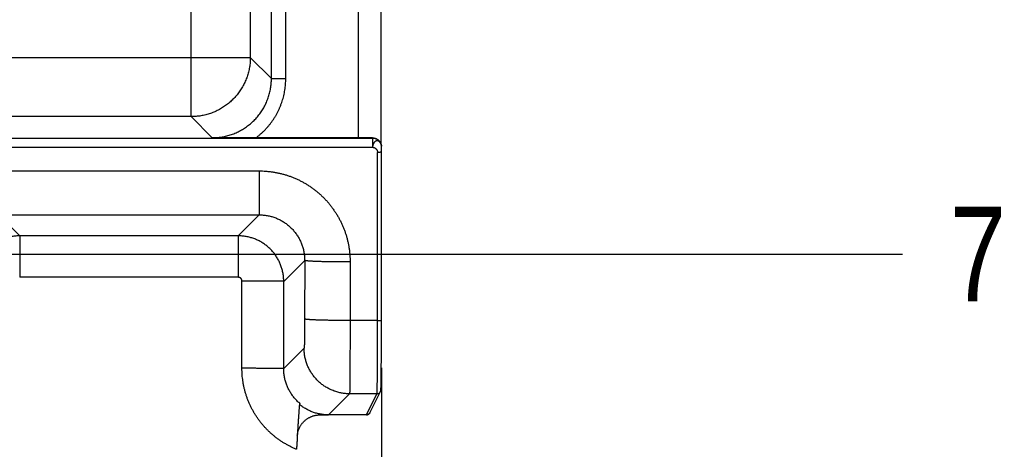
# Model space of a CAD drawing. Header units: inches. Extents: x 0 to 34, y 0 to 22.
# Tile 32 of 126: x 15.792 to 17.091, y 10.784 to 11.35. Entities that reach past the tile are written whole.
import ezdxf

# ---------------------------------------------------------------- set-up
doc = ezdxf.new("R2010")
doc.units = ezdxf.units.IN
doc.header["$LTSCALE"] = 1.87
doc.header["$MEASUREMENT"] = 0
doc.layers.get('0').update_dxf_attribs({"linetype": 'CONTINUOUS'})
doc.layers.add('DIMENSIONS', color=7, linetype='CONTINUOUS')
doc.styles.get("Standard").update_dxf_attribs({"font": 'txt', "width": 0.8})
doc.dimstyles.new('DIMSTYLE_1', dxfattribs={"dimtxt": 0.125, "dimasz": 0.18, "dimexe": 0.18, "dimexo": 0.0625, "dimgap": 0.09, "dimtad": 0, "dimtih": 1, "dimtoh": 1, "dimdec": 3, "dimzin": 4, "dimdsep": 46, "dimtxsty": 'STANDARD', "dimblk": '_FILLED', "dimblk1": '_FILLED', "dimblk2": '_FILLED', "dimcen": 0.09, "dimadec": 0, "dimazin": 0, "dimtp": 0.01, "dimtm": 0.01, "dimtfac": 1, "dimtdec": 3, "dimtofl": 0, "dimtmove": 0, "dimatfit": 3, "dimldrblk": '_FILLED', "dimfxl": 1, "dimtolj": 1, "dimtzin": 4, "dimarcsym": 0})

# ---------------------------------------------------------------- blocks, each defined once
blk = doc.blocks.new('*D4')
at = {"layer": 'DIMENSIONS', "color": 2, "linetype": 'CONTINUOUS'}
blk.add_line((16.2692, 10.8913), (16.2692, 8.6607), dxfattribs=at)
at = {"layer": 'DIMENSIONS', "color": 2, "linetype": 'CONTINUOUS', "width": 0.8}
for s, p in [(']', (16.3317, 8.4982)), ('88.11', (16.3317, 7.9982)), ('[', (16.3317, 7.8982)), ('3.469', (16.3317, 7.2732))]:
    blk.add_text(s, height=0.125, rotation=90, dxfattribs=at).set_placement(p)
blk = doc.blocks.new('_FILLED')
at = {"color": 0, "linetype": 'BYBLOCK'}
blk.add_solid([(0, 0), (-1, 0.1736), (-1, -0.1736)], dxfattribs=at)
blk = doc.blocks.new('*D5')
at = {"layer": 'DIMENSIONS', "color": 2, "linetype": 'CONTINUOUS'}
blk.add_line((16.1327, 9.3474), (16.9562, 9.3474), dxfattribs=at)
at = {"layer": 'DIMENSIONS', "color": 2, "linetype": 'CONTINUOUS', "width": 0.8}
for s, p in [('9.620', (17.0187, 9.2849)), ('[', (17.6437, 9.2849)), ('244.35', (17.7437, 9.2849)), (']', (18.3437, 9.2849))]:
    blk.add_text(s, height=0.125, dxfattribs=at).set_placement(p)
blk = doc.blocks.new('*D20')
at = {"layer": 'DIMENSIONS', "color": 2, "linetype": 'CONTINUOUS'}
blk.add_line((15.7123, 11.0413), (16.9567, 11.0413), dxfattribs=at)
at = {"layer": 'DIMENSIONS', "color": 2, "linetype": 'CONTINUOUS', "width": 0.8}
for s, p in [('[', (17.6442, 10.9788)), (']', (18.3442, 10.9788)), ('7.926', (17.0192, 10.9788)), ('201.32', (17.7442, 10.9788))]:
    blk.add_text(s, height=0.125, dxfattribs=at).set_placement(p)

msp = doc.modelspace()

# ---------------------------------------------------------------- linework, layer by layer
at = {"color": 7, "linetype": 'CONTINUOUS'}
for p, q in [((16.1239, 11.2726), (16.1239, 18.6629)), ((16.1428, 11.2726), (16.1428, 18.6629)), ((16.018, 11.2224), (16.018, 11.7371)), ((16.096, 11.6591), (16.096, 11.3004)), ((16.2389, 11.1943), (16.2389, 11.3639)), ((16.2689, 11.1849), (16.2689, 11.3638)), ((12.9733, 11.3004), (16.096, 11.3004)), ((16.1239, 11.2726), (16.096, 11.3004)), ((16.1239, 11.2726), (16.1428, 11.2726)), ((16.018, 11.2224), (13.0513, 11.2224)), ((16.0459, 11.1946), (16.018, 11.2224)), ((12.812, 11.1942), (16.2574, 11.1942)), ((16.2389, 11.1943), (16.1031, 11.1943)), ((16.2574, 11.1942), (16.2573, 11.1944)), ((16.2574, 11.1942), (16.2574, 11.182)), ((16.2679, 11.1877), (16.2677, 11.1881)), ((12.812, 11.182), (16.2574, 11.182)), ((16.2641, 10.9536), (16.2641, 11.1753)), ((16.2691, 11.1835), (16.2691, 11.1835)), ((16.2691, 11.1834), (16.2691, 11.1835)), ((16.2692, 11.1825), (16.2692, 11.1827)), ((16.2692, 11.1823), (16.2692, 11.1825)), ((16.2692, 11.1819), (16.2692, 11.1823)), ((16.2692, 11.1812), (16.2692, 11.1819)), ((16.2692, 11.1795), (16.2692, 11.1812)), ((16.2692, 11.1766), (16.2692, 11.1795)), ((16.2692, 10.9538), (16.2692, 11.1766)), ((15.764, 11.1508), (16.1078, 11.1508)), ((16.1078, 11.1508), (16.1078, 11.0929)), ((15.764, 11.0929), (16.1078, 11.0929)), ((15.764, 11.0929), (15.7917, 11.0652)), ((16.1078, 11.0929), (16.0802, 11.0652)), ((16.0802, 11.0652), (15.7917, 11.0652)), ((15.7917, 11.0652), (15.7917, 11.0106)), ((16.0802, 11.0652), (16.0802, 11.0106)), ((16.1678, 11.0328), (16.1402, 11.0052)), ((16.1678, 11.0328), (16.1677, 10.9557)), ((16.2278, 11.0308), (16.2277, 10.9536)), ((16.0802, 11.0106), (15.7917, 11.0106)), ((16.085, 10.8907), (16.085, 11.0057)), ((16.1401, 10.8902), (16.1402, 11.0052)), ((16.2641, 10.9536), (16.2277, 10.9536)), ((16.2692, 10.9338), (16.2692, 10.9538)), ((16.2691, 10.9081), (16.2692, 10.9338)), ((16.167, 10.9171), (16.1401, 10.8902)), ((16.2689, 10.8864), (16.2691, 10.9081)), ((16.2687, 10.8727), (16.2688, 10.8793)), ((16.2688, 10.8793), (16.2689, 10.8864)), ((16.2685, 10.8647), (16.2686, 10.8655)), ((16.2685, 10.8641), (16.2685, 10.8647)), ((16.2685, 10.8636), (16.2685, 10.8641)), ((16.2685, 10.8633), (16.2685, 10.8636)), ((16.2685, 10.863), (16.2685, 10.8633)), ((16.2686, 10.8668), (16.2687, 10.869)), ((16.2686, 10.8655), (16.2686, 10.8668)), ((16.2687, 10.869), (16.2687, 10.8727)), ((16.227, 10.8571), (16.1992, 10.8293)), ((16.2632, 10.8571), (16.227, 10.8571)), ((16.2493, 10.8293), (16.2632, 10.8571)), ((16.2539, 10.8321), (16.2678, 10.8599)), ((16.2684, 10.8626), (16.2685, 10.8628)), ((16.2684, 10.8625), (16.2684, 10.8626)), ((16.2685, 10.8628), (16.2685, 10.863)), ((16.2493, 10.8293), (16.1992, 10.8293)), ((16.2493, 10.8293), (16.2495, 10.8293))]:
    msp.add_line(p, q, dxfattribs=at)
for points in [[(16.2679, 11.1877), (16.2681, 11.1875), (16.2683, 11.1868), (16.2686, 11.1861), (16.2688, 11.1854), (16.269, 11.1846), (16.2691, 11.1839), (16.2691, 11.1835)], [(16.2692, 11.1827), (16.2692, 11.1828), (16.2692, 11.1829), (16.2692, 11.183), (16.2692, 11.1831), (16.2692, 11.1833), (16.2691, 11.1834)], [(16.2678, 10.8599), (16.2679, 10.8601), (16.268, 10.8603), (16.2681, 10.8605), (16.2681, 10.8606), (16.2682, 10.8608), (16.2682, 10.8609), (16.2682, 10.8611), (16.2683, 10.8612), (16.2683, 10.8613), (16.2683, 10.8614), (16.2683, 10.8615), (16.2683, 10.8616), (16.2683, 10.8617), (16.2684, 10.8617), (16.2684, 10.8618), (16.2684, 10.8619), (16.2684, 10.862), (16.2684, 10.862), (16.2684, 10.8621), (16.2684, 10.8622), (16.2684, 10.8622), (16.2684, 10.8623), (16.2684, 10.8625)], [(16.2495, 10.8293), (16.25, 10.8293), (16.2504, 10.8294), (16.2508, 10.8295), (16.2512, 10.8296), (16.2516, 10.8298), (16.2519, 10.83), (16.2523, 10.8302), (16.2526, 10.8305), (16.2529, 10.8308), (16.2532, 10.8311), (16.2535, 10.8314), (16.2537, 10.8318), (16.2539, 10.8321)]]:
    msp.add_lwpolyline(points, dxfattribs=at)
for points, knots in [([(16.096, 11.3004), (16.096, 11.2993), (16.096, 11.2972), (16.0958, 11.2939), (16.0955, 11.2907), (16.095, 11.2875), (16.0944, 11.2844), (16.0937, 11.2812), (16.0928, 11.2781), (16.0918, 11.2751), (16.0907, 11.272), (16.0895, 11.2691), (16.0881, 11.2661), (16.0866, 11.2633), (16.0851, 11.2605), (16.0833, 11.2577), (16.0815, 11.2551), (16.0796, 11.2525), (16.0776, 11.25), (16.0754, 11.2476), (16.0732, 11.2452), (16.0709, 11.243), (16.0685, 11.2409), (16.066, 11.2388), (16.0634, 11.2369), (16.0607, 11.2351), (16.058, 11.2334), (16.0552, 11.2318), (16.0523, 11.2303), (16.0494, 11.2289), (16.0464, 11.2277), (16.0434, 11.2266), (16.0403, 11.2256), (16.0372, 11.2248), (16.034, 11.224), (16.0309, 11.2234), (16.0277, 11.223), (16.0245, 11.2226), (16.0213, 11.2224), (16.0191, 11.2224), (16.018, 11.2224)], [0, 0, 0, 0, 0.026315, 0.05263, 0.078945, 0.105261, 0.131577, 0.157893, 0.184209, 0.210526, 0.236843, 0.263161, 0.289478, 0.315796, 0.342114, 0.368432, 0.39475, 0.421068, 0.447387, 0.473705, 0.500023, 0.526342, 0.55266, 0.578978, 0.605297, 0.631615, 0.657932, 0.68425, 0.710567, 0.736885, 0.763203, 0.789519, 0.815835, 0.842151, 0.868467, 0.894785, 0.921098, 0.947404, 0.973703, 1, 1, 1, 1]), ([(16.0459, 11.1946), (16.0469, 11.1946), (16.0491, 11.1946), (16.0523, 11.1948), (16.0555, 11.1952), (16.0587, 11.1956), (16.0619, 11.1962), (16.065, 11.1969), (16.0681, 11.1978), (16.0712, 11.1988), (16.0742, 11.1999), (16.0772, 11.2011), (16.0801, 11.2025), (16.083, 11.204), (16.0858, 11.2056), (16.0885, 11.2073), (16.0912, 11.2091), (16.0938, 11.211), (16.0963, 11.213), (16.0987, 11.2152), (16.101, 11.2174), (16.1033, 11.2197), (16.1054, 11.2221), (16.1074, 11.2246), (16.1094, 11.2272), (16.1112, 11.2299), (16.1129, 11.2326), (16.1145, 11.2354), (16.1159, 11.2383), (16.1173, 11.2412), (16.1185, 11.2442), (16.1196, 11.2472), (16.1206, 11.2503), (16.1215, 11.2534), (16.1222, 11.2566), (16.1228, 11.2597), (16.1233, 11.2629), (16.1236, 11.2661), (16.1238, 11.2693), (16.1239, 11.2715), (16.1239, 11.2726)], [0, 0, 0, 0, 0.026328, 0.052654, 0.078978, 0.105302, 0.131629, 0.157958, 0.184285, 0.21061, 0.236937, 0.263263, 0.28958, 0.31589, 0.342199, 0.36851, 0.394816, 0.421113, 0.447407, 0.473701, 0.499999, 0.5263, 0.552602, 0.578902, 0.605205, 0.631516, 0.657831, 0.684146, 0.710461, 0.736781, 0.763107, 0.789432, 0.815754, 0.842078, 0.868404, 0.894728, 0.921045, 0.947361, 0.973679, 1, 1, 1, 1]), ([(16.1031, 11.1943), (16.1041, 11.195), (16.1061, 11.1965), (16.109, 11.1989), (16.1118, 11.2014), (16.1146, 11.2041), (16.1172, 11.2068), (16.1197, 11.2097), (16.1221, 11.2126), (16.1244, 11.2157), (16.1266, 11.2188), (16.1287, 11.222), (16.1306, 11.2253), (16.1324, 11.2286), (16.134, 11.2321), (16.1355, 11.2355), (16.1369, 11.2391), (16.1382, 11.2427), (16.1393, 11.2463), (16.1402, 11.25), (16.141, 11.2537), (16.1417, 11.2575), (16.1422, 11.2612), (16.1426, 11.265), (16.1428, 11.2688), (16.1428, 11.2713), (16.1428, 11.2726)], [0, 0, 0, 0, 0.041368, 0.082854, 0.124444, 0.166117, 0.207848, 0.249616, 0.291396, 0.333166, 0.374907, 0.416624, 0.458325, 0.50002, 0.541718, 0.583423, 0.625141, 0.666877, 0.708631, 0.750391, 0.792138, 0.833852, 0.875515, 0.917108, 0.958611, 1, 1, 1, 1]), ([(16.1031, 11.1943), (16.1023, 11.1943), (16.1006, 11.1943), (16.0981, 11.1943), (16.0953, 11.1943), (16.0925, 11.1943), (16.0894, 11.1943), (16.0861, 11.1943), (16.0825, 11.1943), (16.0786, 11.1943), (16.0744, 11.1944), (16.0697, 11.1944), (16.0645, 11.1944), (16.0587, 11.1945), (16.0525, 11.1945), (16.0481, 11.1946), (16.0459, 11.1946)], [0, 0, 0, 0, 0.04213, 0.086765, 0.134169, 0.184622, 0.238416, 0.295779, 0.357475, 0.424803, 0.499002, 0.581214, 0.672102, 0.771894, 0.880989, 1, 1, 1, 1]), ([(16.2573, 11.1944), (16.2569, 11.1944), (16.2561, 11.1943), (16.2548, 11.1943), (16.2535, 11.1943), (16.2521, 11.1943), (16.2508, 11.1943), (16.2493, 11.1943), (16.2479, 11.1943), (16.2464, 11.1943), (16.245, 11.1943), (16.2435, 11.1943), (16.242, 11.1943), (16.2404, 11.1943), (16.2394, 11.1943), (16.2389, 11.1943)], [0, 0, 0, 0, 0.066679, 0.13577, 0.207072, 0.280437, 0.35563, 0.432511, 0.510823, 0.590426, 0.671054, 0.752557, 0.834674, 0.917235, 1, 1, 1, 1]), ([(16.2573, 11.1944), (16.2576, 11.1944), (16.2581, 11.1944), (16.2589, 11.1943), (16.2597, 11.1942), (16.2604, 11.194), (16.2612, 11.1938), (16.262, 11.1935), (16.2628, 11.1931), (16.2636, 11.1927), (16.2643, 11.1922), (16.265, 11.1916), (16.2657, 11.191), (16.2663, 11.1903), (16.2669, 11.1895), (16.2674, 11.1888), (16.2676, 11.1883), (16.2677, 11.1881)], [0, 0, 0, 0, 0.060102, 0.12116, 0.183148, 0.246175, 0.310368, 0.375714, 0.442365, 0.510343, 0.579689, 0.650279, 0.722053, 0.795046, 0.869205, 0.944504, 1, 1, 1, 1]), ([(16.2574, 11.1942), (16.2576, 11.1942), (16.2581, 11.1942), (16.2589, 11.1941), (16.2597, 11.194), (16.2604, 11.1938), (16.2612, 11.1936), (16.2619, 11.1933), (16.2626, 11.193), (16.2633, 11.1927), (16.2639, 11.1922), (16.2646, 11.1918), (16.2652, 11.1913), (16.2657, 11.1908), (16.2663, 11.1902), (16.2668, 11.1896), (16.2672, 11.189), (16.2675, 11.1885), (16.2677, 11.1882), (16.2677, 11.1881)], [0, 0, 0, 0, 0.061074, 0.122175, 0.183333, 0.244544, 0.305766, 0.366967, 0.42817, 0.489372, 0.55058, 0.611787, 0.67299, 0.734195, 0.795398, 0.856602, 0.917807, 0.97901, 1, 1, 1, 1]), ([(16.2676, 11.188), (16.2676, 11.1881), (16.2674, 11.1883), (16.2671, 11.1887), (16.2668, 11.189), (16.2664, 11.1894), (16.2661, 11.1897), (16.2657, 11.1899), (16.2653, 11.1901), (16.2649, 11.1903), (16.2645, 11.1904), (16.2641, 11.1905), (16.2637, 11.1905), (16.2632, 11.1905), (16.2628, 11.1904), (16.2623, 11.1903), (16.2619, 11.1902), (16.2615, 11.19), (16.2611, 11.1898), (16.2607, 11.1895), (16.2603, 11.1892), (16.26, 11.1889), (16.2596, 11.1885), (16.2593, 11.1881), (16.259, 11.1877), (16.2587, 11.1872), (16.2585, 11.1867), (16.2583, 11.1862), (16.258, 11.1857), (16.2579, 11.1851), (16.2577, 11.1845), (16.2576, 11.1839), (16.2575, 11.1833), (16.2574, 11.1826), (16.2574, 11.1822), (16.2574, 11.182)], [0, 0, 0, 0, 0.017726, 0.04854, 0.079095, 0.109121, 0.13827, 0.166144, 0.19257, 0.218044, 0.243174, 0.268512, 0.294296, 0.320682, 0.347563, 0.374563, 0.401364, 0.428228, 0.455765, 0.484426, 0.514045, 0.54429, 0.574954, 0.606119, 0.637893, 0.670416, 0.703897, 0.738519, 0.774214, 0.810786, 0.84804, 0.885795, 0.923855, 0.962006, 1, 1, 1, 1]), ([(16.2574, 11.182), (16.2576, 11.182), (16.258, 11.182), (16.2586, 11.1818), (16.2592, 11.1816), (16.2598, 11.1814), (16.2604, 11.1811), (16.261, 11.1807), (16.2615, 11.1803), (16.262, 11.1798), (16.2624, 11.1794), (16.2629, 11.1788), (16.2632, 11.1783), (16.2635, 11.1777), (16.2638, 11.1771), (16.264, 11.1765), (16.2641, 11.1759), (16.2641, 11.1755), (16.2641, 11.1753)], [0, 0, 0, 0, 0.059882, 0.120744, 0.182647, 0.245537, 0.309266, 0.373622, 0.438351, 0.503176, 0.567817, 0.632008, 0.695518, 0.75817, 0.819865, 0.88061, 0.940552, 1, 1, 1, 1]), ([(16.2692, 11.1755), (16.2692, 11.1755), (16.2692, 11.1755), (16.2692, 11.1755), (16.2692, 11.1755), (16.2692, 11.1755), (16.2692, 11.1755), (16.2692, 11.1755), (16.2692, 11.1755), (16.2692, 11.1755), (16.2692, 11.1755), (16.2692, 11.1755), (16.2691, 11.1755), (16.2691, 11.1755), (16.269, 11.1754), (16.269, 11.1754), (16.2689, 11.1754), (16.2688, 11.1754), (16.2687, 11.1754), (16.2685, 11.1754), (16.2683, 11.1754), (16.2681, 11.1754), (16.2677, 11.1754), (16.2674, 11.1754), (16.267, 11.1753), (16.2665, 11.1753), (16.2661, 11.1753), (16.2656, 11.1753), (16.265, 11.1753), (16.2645, 11.1753), (16.2641, 11.1753)], [0, 0, 0, 0, 0.000125, 0.000571, 0.00108, 0.001684, 0.003245, 0.005339, 0.007994, 0.011225, 0.015039, 0.01944, 0.024428, 0.030002, 0.042897, 0.0581, 0.075582, 0.095307, 0.117226, 0.141284, 0.167427, 0.225718, 0.291526, 0.364224, 0.443097, 0.52739, 0.616274, 0.708893, 0.80434, 1, 1, 1, 1]), ([(16.2689, 11.1848), (16.2689, 11.1849), (16.2688, 11.1853), (16.2687, 11.1859), (16.2685, 11.1864), (16.2683, 11.1869), (16.268, 11.1873), (16.2679, 11.1876), (16.2679, 11.1877)], [0, 0, 0, 0, 0.17653, 0.364896, 0.548955, 0.727542, 0.899847, 1, 1, 1, 1]), ([(16.269, 11.1847), (16.269, 11.1847), (16.269, 11.1847), (16.269, 11.1847), (16.2689, 11.1848)], [0, 0, 0, 0, 0.189771, 1, 1, 1, 1]), ([(16.2691, 11.184), (16.2691, 11.184), (16.2691, 11.1842), (16.269, 11.1843), (16.269, 11.1844)], [0, 0, 0, 0, 0.368712, 1, 1, 1, 1]), ([(16.1078, 11.1508), (16.1093, 11.1508), (16.1123, 11.1508), (16.1168, 11.1505), (16.1213, 11.1501), (16.1257, 11.1495), (16.1301, 11.1487), (16.1345, 11.1478), (16.1389, 11.1468), (16.1432, 11.1455), (16.1474, 11.1441), (16.1516, 11.1426), (16.1558, 11.1408), (16.1599, 11.139), (16.1639, 11.1369), (16.1678, 11.1348), (16.1716, 11.1325), (16.1754, 11.13), (16.1791, 11.1274), (16.1826, 11.1247), (16.1861, 11.1218), (16.1894, 11.1188), (16.1926, 11.1157), (16.1958, 11.1125), (16.1988, 11.1091), (16.2016, 11.1057), (16.2043, 11.1021), (16.2069, 11.0984), (16.2094, 11.0947), (16.2117, 11.0908), (16.2139, 11.0869), (16.2159, 11.0829), (16.2178, 11.0788), (16.2195, 11.0747), (16.2211, 11.0705), (16.2225, 11.0662), (16.2237, 11.0619), (16.2248, 11.0575), (16.2257, 11.0531), (16.2265, 11.0487), (16.227, 11.0442), (16.2275, 11.0397), (16.2277, 11.0352), (16.2278, 11.0322), (16.2278, 11.0308)], [0, 0, 0, 0, 0.023715, 0.047476, 0.071263, 0.095061, 0.118854, 0.142639, 0.166428, 0.190229, 0.214033, 0.237832, 0.261625, 0.285416, 0.309207, 0.333, 0.356797, 0.380594, 0.404392, 0.42819, 0.451993, 0.475799, 0.499605, 0.523408, 0.547214, 0.571026, 0.594843, 0.61866, 0.642475, 0.666293, 0.690118, 0.713945, 0.737771, 0.761596, 0.785429, 0.809274, 0.833122, 0.856964, 0.880804, 0.90465, 0.928501, 0.952349, 0.976185, 1, 1, 1, 1]), ([(16.1078, 11.0929), (16.1087, 11.0929), (16.1105, 11.0929), (16.1131, 11.0927), (16.1157, 11.0924), (16.1182, 11.092), (16.1208, 11.0915), (16.1234, 11.0909), (16.1259, 11.0902), (16.1283, 11.0893), (16.1308, 11.0884), (16.1332, 11.0873), (16.1355, 11.0862), (16.1378, 11.0849), (16.14, 11.0836), (16.1422, 11.0821), (16.1443, 11.0806), (16.1463, 11.0789), (16.1483, 11.0772), (16.1502, 11.0754), (16.152, 11.0735), (16.1537, 11.0715), (16.1554, 11.0695), (16.1569, 11.0674), (16.1584, 11.0652), (16.1597, 11.063), (16.161, 11.0607), (16.1622, 11.0583), (16.1632, 11.0559), (16.1642, 11.0535), (16.165, 11.051), (16.1657, 11.0485), (16.1664, 11.0459), (16.1669, 11.0433), (16.1673, 11.0407), (16.1676, 11.0381), (16.1677, 11.0355), (16.1678, 11.0337), (16.1678, 11.0328)], [0, 0, 0, 0, 0.027729, 0.055453, 0.083171, 0.110884, 0.138592, 0.166298, 0.194002, 0.221704, 0.249405, 0.277107, 0.304809, 0.332514, 0.360222, 0.387936, 0.415654, 0.44338, 0.471112, 0.498852, 0.526601, 0.554359, 0.582127, 0.609906, 0.637696, 0.665497, 0.693309, 0.721133, 0.748969, 0.776817, 0.804677, 0.832549, 0.860432, 0.888325, 0.916227, 0.944141, 0.972065, 1, 1, 1, 1]), ([(15.7917, 11.0652), (15.7908, 11.0652), (15.7891, 11.0652), (15.7865, 11.065), (15.7839, 11.0647), (15.7813, 11.0643), (15.7787, 11.0638), (15.7762, 11.0632), (15.7736, 11.0625), (15.7712, 11.0616), (15.7687, 11.0607), (15.7663, 11.0596), (15.764, 11.0585), (15.7617, 11.0572), (15.7594, 11.0558), (15.7573, 11.0544), (15.7552, 11.0528), (15.7531, 11.0512), (15.7512, 11.0495), (15.7493, 11.0477), (15.7475, 11.0458), (15.7457, 11.0438), (15.7441, 11.0418), (15.7425, 11.0397), (15.7411, 11.0375), (15.7397, 11.0352), (15.7385, 11.0329), (15.7373, 11.0306), (15.7363, 11.0282), (15.7353, 11.0258), (15.7345, 11.0233), (15.7337, 11.0208), (15.7331, 11.0182), (15.7326, 11.0157), (15.7322, 11.0131), (15.7319, 11.0105), (15.7317, 11.0079), (15.7317, 11.0061), (15.7317, 11.0052)], [0, 0, 0, 0, 0.027779, 0.055557, 0.083333, 0.111112, 0.138897, 0.166689, 0.194482, 0.222272, 0.250065, 0.277861, 0.305653, 0.33343, 0.361197, 0.388965, 0.416736, 0.444503, 0.472262, 0.500015, 0.527767, 0.555526, 0.583298, 0.611079, 0.638857, 0.666633, 0.694415, 0.722208, 0.750002, 0.777791, 0.805577, 0.833366, 0.861154, 0.888932, 0.9167, 0.944464, 0.97223, 1, 1, 1, 1]), ([(16.1402, 11.0052), (16.1402, 11.0061), (16.1401, 11.0079), (16.1399, 11.0105), (16.1397, 11.0131), (16.1393, 11.0157), (16.1387, 11.0182), (16.1381, 11.0208), (16.1374, 11.0233), (16.1365, 11.0258), (16.1356, 11.0282), (16.1345, 11.0306), (16.1334, 11.0329), (16.1321, 11.0352), (16.1308, 11.0375), (16.1293, 11.0397), (16.1278, 11.0418), (16.1261, 11.0438), (16.1244, 11.0458), (16.1226, 11.0477), (16.1207, 11.0495), (16.1187, 11.0512), (16.1167, 11.0528), (16.1146, 11.0544), (16.1124, 11.0558), (16.1102, 11.0572), (16.1079, 11.0585), (16.1055, 11.0596), (16.1031, 11.0607), (16.1007, 11.0616), (16.0982, 11.0625), (16.0957, 11.0632), (16.0931, 11.0638), (16.0906, 11.0643), (16.088, 11.0647), (16.0854, 11.065), (16.0828, 11.0652), (16.081, 11.0652), (16.0802, 11.0652)], [0, 0, 0, 0, 0.02778, 0.055558, 0.083335, 0.111114, 0.1389, 0.166692, 0.194484, 0.222275, 0.250069, 0.277865, 0.305657, 0.333434, 0.361201, 0.388969, 0.416741, 0.444508, 0.472267, 0.50002, 0.527772, 0.555531, 0.583303, 0.611083, 0.638861, 0.666637, 0.694419, 0.722212, 0.750006, 0.777795, 0.80558, 0.833369, 0.861157, 0.888934, 0.916702, 0.944465, 0.97223, 1, 1, 1, 1]), ([(16.2278, 11.0308), (16.2269, 11.0308), (16.2251, 11.0308), (16.2224, 11.0308), (16.2198, 11.0308), (16.2172, 11.0308), (16.2146, 11.0308), (16.212, 11.0308), (16.2094, 11.0309), (16.2069, 11.0309), (16.2044, 11.0309), (16.202, 11.031), (16.1996, 11.031), (16.1973, 11.0311), (16.195, 11.0311), (16.1929, 11.0312), (16.1907, 11.0312), (16.1887, 11.0313), (16.1867, 11.0313), (16.1848, 11.0314), (16.183, 11.0315), (16.1813, 11.0316), (16.1796, 11.0316), (16.1781, 11.0317), (16.1766, 11.0318), (16.1753, 11.0319), (16.1741, 11.0319), (16.1729, 11.032), (16.1719, 11.0321), (16.171, 11.0322), (16.1702, 11.0323), (16.1695, 11.0324), (16.1689, 11.0325), (16.1685, 11.0326), (16.1681, 11.0326), (16.1679, 11.0327), (16.1678, 11.0328), (16.1678, 11.0328)], [0, 0, 0, 0, 0.044282, 0.088476, 0.132497, 0.176257, 0.21967, 0.262652, 0.305117, 0.346981, 0.388164, 0.428583, 0.468159, 0.506814, 0.544473, 0.581062, 0.616507, 0.650741, 0.683696, 0.715306, 0.745511, 0.774251, 0.801469, 0.827114, 0.851133, 0.873482, 0.894117, 0.912998, 0.93009, 0.94536, 0.958782, 0.970332, 0.979995, 0.987761, 0.993637, 0.997661, 1, 1, 1, 1]), ([(16.085, 11.0057), (16.085, 11.0058), (16.085, 11.0061), (16.085, 11.0065), (16.0849, 11.0069), (16.0848, 11.0073), (16.0846, 11.0077), (16.0845, 11.008), (16.0843, 11.0084), (16.084, 11.0087), (16.0838, 11.009), (16.0835, 11.0093), (16.0832, 11.0096), (16.0828, 11.0098), (16.0825, 11.01), (16.0821, 11.0102), (16.0817, 11.0103), (16.0814, 11.0105), (16.081, 11.0105), (16.0806, 11.0106), (16.0803, 11.0106), (16.0802, 11.0106)], [0, 0, 0, 0, 0.052119, 0.10459, 0.157285, 0.210086, 0.262873, 0.315585, 0.368264, 0.420963, 0.473683, 0.526408, 0.579125, 0.631816, 0.684485, 0.737185, 0.789964, 0.842756, 0.895441, 0.947898, 1, 1, 1, 1]), ([(16.1402, 11.0052), (16.1401, 11.0053), (16.14, 11.0053), (16.1398, 11.0053), (16.1395, 11.0053), (16.139, 11.0053), (16.1385, 11.0053), (16.1378, 11.0054), (16.137, 11.0054), (16.1361, 11.0054), (16.1351, 11.0054), (16.134, 11.0054), (16.1328, 11.0055), (16.1315, 11.0055), (16.1301, 11.0055), (16.1287, 11.0055), (16.1271, 11.0055), (16.1254, 11.0056), (16.1236, 11.0056), (16.1218, 11.0056), (16.1199, 11.0056), (16.1179, 11.0056), (16.1159, 11.0056), (16.1137, 11.0056), (16.1116, 11.0057), (16.1093, 11.0057), (16.1071, 11.0057), (16.1047, 11.0057), (16.1024, 11.0057), (16.1, 11.0057), (16.0975, 11.0057), (16.0951, 11.0057), (16.0926, 11.0057), (16.0901, 11.0057), (16.0876, 11.0057), (16.0859, 11.0057), (16.085, 11.0057)], [0, 0, 0, 0, 0.001883, 0.005826, 0.011837, 0.019907, 0.030019, 0.042155, 0.056288, 0.07239, 0.090427, 0.110362, 0.132153, 0.155755, 0.181118, 0.20819, 0.236914, 0.26723, 0.299075, 0.332383, 0.367084, 0.403106, 0.440373, 0.478808, 0.51833, 0.558858, 0.600306, 0.642587, 0.685615, 0.729299, 0.773547, 0.818268, 0.863368, 0.908753, 0.954329, 1, 1, 1, 1]), ([(16.1677, 10.9557), (16.1677, 10.955), (16.1677, 10.9538), (16.1677, 10.9518), (16.1677, 10.9499), (16.1677, 10.948), (16.1677, 10.9461), (16.1677, 10.9442), (16.1677, 10.9424), (16.1677, 10.9406), (16.1676, 10.9388), (16.1676, 10.9371), (16.1676, 10.9354), (16.1676, 10.9338), (16.1676, 10.9322), (16.1675, 10.9307), (16.1675, 10.9293), (16.1675, 10.9279), (16.1675, 10.9266), (16.1674, 10.9254), (16.1674, 10.9242), (16.1674, 10.9231), (16.1674, 10.9221), (16.1673, 10.9212), (16.1673, 10.9204), (16.1673, 10.9197), (16.1672, 10.919), (16.1672, 10.9185), (16.1672, 10.918), (16.1671, 10.9177), (16.1671, 10.9174), (16.1671, 10.9172), (16.1671, 10.9171), (16.167, 10.9171)], [0, 0, 0, 0, 0.050073, 0.100163, 0.150103, 0.199728, 0.248879, 0.297401, 0.34514, 0.391945, 0.437688, 0.482273, 0.525608, 0.567598, 0.60815, 0.647162, 0.684538, 0.720179, 0.753995, 0.785906, 0.815834, 0.843702, 0.869448, 0.893022, 0.914379, 0.933463, 0.950214, 0.964585, 0.976539, 0.986049, 0.993103, 0.997724, 1, 1, 1, 1]), ([(16.2277, 10.9536), (16.2268, 10.9536), (16.225, 10.9536), (16.2224, 10.9536), (16.2197, 10.9536), (16.2171, 10.9536), (16.2145, 10.9537), (16.2119, 10.9537), (16.2094, 10.9537), (16.2069, 10.9537), (16.2044, 10.9538), (16.202, 10.9538), (16.1996, 10.9539), (16.1973, 10.9539), (16.195, 10.954), (16.1928, 10.954), (16.1907, 10.9541), (16.1886, 10.9541), (16.1866, 10.9542), (16.1847, 10.9543), (16.1829, 10.9543), (16.1812, 10.9544), (16.1796, 10.9545), (16.178, 10.9545), (16.1766, 10.9546), (16.1753, 10.9547), (16.174, 10.9548), (16.1729, 10.9549), (16.1719, 10.955), (16.1709, 10.955), (16.1701, 10.9551), (16.1695, 10.9552), (16.1689, 10.9553), (16.1684, 10.9554), (16.1681, 10.9555), (16.1679, 10.9556), (16.1677, 10.9557), (16.1677, 10.9557)], [0, 0, 0, 0, 0.044282, 0.088476, 0.132497, 0.176257, 0.21967, 0.262651, 0.305116, 0.346981, 0.388163, 0.428582, 0.468158, 0.506814, 0.544473, 0.581061, 0.616507, 0.65074, 0.683695, 0.715306, 0.745511, 0.77425, 0.801469, 0.827113, 0.851133, 0.873482, 0.894117, 0.912998, 0.93009, 0.94536, 0.958782, 0.970333, 0.979995, 0.987761, 0.993637, 0.997661, 1, 1, 1, 1]), ([(16.2277, 10.9536), (16.2277, 10.9523), (16.2277, 10.9497), (16.2277, 10.9458), (16.2277, 10.942), (16.2277, 10.9381), (16.2277, 10.9343), (16.2277, 10.9306), (16.2277, 10.9268), (16.2277, 10.9232), (16.2277, 10.9195), (16.2276, 10.9159), (16.2276, 10.9124), (16.2276, 10.909), (16.2276, 10.9056), (16.2276, 10.9023), (16.2276, 10.8991), (16.2276, 10.896), (16.2275, 10.8929), (16.2275, 10.89), (16.2275, 10.8872), (16.2275, 10.8845), (16.2275, 10.8818), (16.2274, 10.8793), (16.2274, 10.877), (16.2274, 10.8747), (16.2274, 10.8726), (16.2274, 10.8705), (16.2273, 10.8687), (16.2273, 10.8669), (16.2273, 10.8653), (16.2273, 10.8638), (16.2272, 10.8625), (16.2272, 10.8613), (16.2272, 10.8603), (16.2272, 10.8594), (16.2271, 10.8586), (16.2271, 10.858), (16.2271, 10.8576), (16.2271, 10.8573), (16.227, 10.8571), (16.227, 10.8571)], [0, 0, 0, 0, 0.040305, 0.080488, 0.120488, 0.160247, 0.199705, 0.238807, 0.277494, 0.315705, 0.353385, 0.390477, 0.426923, 0.462661, 0.497627, 0.531775, 0.565063, 0.597445, 0.628866, 0.659276, 0.688631, 0.716886, 0.744004, 0.769945, 0.794672, 0.818142, 0.840317, 0.861163, 0.880656, 0.898767, 0.915463, 0.930715, 0.9445, 0.956796, 0.967588, 0.976857, 0.98459, 0.990778, 0.995411, 0.998483, 1, 1, 1, 1]), ([(16.2632, 10.8571), (16.2633, 10.8571), (16.2633, 10.8573), (16.2633, 10.8576), (16.2633, 10.858), (16.2634, 10.8586), (16.2634, 10.8594), (16.2634, 10.8603), (16.2635, 10.8613), (16.2635, 10.8625), (16.2635, 10.8638), (16.2636, 10.8653), (16.2636, 10.8669), (16.2636, 10.8687), (16.2636, 10.8705), (16.2637, 10.8725), (16.2637, 10.8747), (16.2637, 10.8769), (16.2638, 10.8793), (16.2638, 10.8818), (16.2638, 10.8845), (16.2638, 10.8872), (16.2638, 10.89), (16.2639, 10.8929), (16.2639, 10.896), (16.2639, 10.8991), (16.2639, 10.9023), (16.2639, 10.9056), (16.264, 10.909), (16.264, 10.9124), (16.264, 10.9159), (16.264, 10.9195), (16.264, 10.9232), (16.264, 10.9268), (16.264, 10.9306), (16.264, 10.9343), (16.264, 10.9382), (16.264, 10.942), (16.2641, 10.9458), (16.2641, 10.9497), (16.2641, 10.9523), (16.2641, 10.9536)], [0, 0, 0, 0, 0.001526, 0.0046, 0.009232, 0.015417, 0.023147, 0.032412, 0.043197, 0.055487, 0.069262, 0.084503, 0.101186, 0.119285, 0.138774, 0.159623, 0.181801, 0.205273, 0.230005, 0.255958, 0.283094, 0.311371, 0.340746, 0.371176, 0.402613, 0.43501, 0.468319, 0.502487, 0.537465, 0.573198, 0.609633, 0.646714, 0.684386, 0.72259, 0.76127, 0.800366, 0.83982, 0.879571, 0.919558, 0.959722, 1, 1, 1, 1]), ([(16.2641, 10.9536), (16.2642, 10.9536), (16.2645, 10.9536), (16.2649, 10.9536), (16.2653, 10.9536), (16.2656, 10.9536), (16.266, 10.9536), (16.2664, 10.9536), (16.2667, 10.9536), (16.2671, 10.9536), (16.2674, 10.9536), (16.2677, 10.9537), (16.268, 10.9537), (16.2682, 10.9537), (16.2684, 10.9537), (16.2686, 10.9537), (16.2688, 10.9537), (16.2689, 10.9537), (16.269, 10.9537), (16.2691, 10.9537), (16.2692, 10.9538), (16.2692, 10.9538), (16.2692, 10.9538)], [0, 0, 0, 0, 0.078716, 0.156941, 0.234189, 0.30998, 0.38384, 0.45531, 0.523946, 0.589321, 0.651028, 0.708684, 0.76193, 0.810437, 0.853906, 0.892068, 0.924691, 0.951581, 0.972585, 0.987608, 0.996657, 1, 1, 1, 1]), ([(16.227, 10.8571), (16.2262, 10.8571), (16.2244, 10.8571), (16.2218, 10.8573), (16.2192, 10.8576), (16.2166, 10.858), (16.214, 10.8585), (16.2115, 10.8591), (16.209, 10.8599), (16.2065, 10.8607), (16.2041, 10.8617), (16.2017, 10.8627), (16.1993, 10.8639), (16.197, 10.8651), (16.1948, 10.8665), (16.1926, 10.8679), (16.1905, 10.8695), (16.1885, 10.8711), (16.1865, 10.8729), (16.1846, 10.8747), (16.1828, 10.8766), (16.1811, 10.8785), (16.1794, 10.8806), (16.1779, 10.8827), (16.1764, 10.8849), (16.1751, 10.8871), (16.1738, 10.8894), (16.1726, 10.8917), (16.1716, 10.8941), (16.1706, 10.8966), (16.1698, 10.8991), (16.1691, 10.9016), (16.1684, 10.9041), (16.1679, 10.9067), (16.1675, 10.9093), (16.1672, 10.9119), (16.1671, 10.9145), (16.167, 10.9162), (16.167, 10.9171)], [0, 0, 0, 0, 0.027775, 0.055551, 0.083327, 0.111103, 0.13888, 0.166657, 0.194435, 0.222212, 0.24999, 0.277769, 0.305547, 0.333326, 0.361105, 0.388884, 0.416663, 0.444442, 0.472222, 0.500001, 0.52778, 0.55556, 0.583339, 0.611118, 0.638897, 0.666676, 0.694455, 0.722233, 0.750011, 0.777789, 0.805567, 0.833344, 0.861121, 0.888897, 0.916674, 0.944449, 0.972225, 1, 1, 1, 1]), ([(16.1571, 10.7839), (16.1558, 10.7844), (16.1532, 10.7855), (16.1493, 10.7873), (16.1455, 10.7893), (16.1418, 10.7914), (16.1382, 10.7936), (16.1346, 10.796), (16.1311, 10.7985), (16.1278, 10.8011), (16.1245, 10.8039), (16.1213, 10.8067), (16.1183, 10.8097), (16.1153, 10.8128), (16.1125, 10.816), (16.1098, 10.8193), (16.1072, 10.8227), (16.1047, 10.8262), (16.1024, 10.8298), (16.1002, 10.8335), (16.0981, 10.8372), (16.0962, 10.841), (16.0945, 10.8449), (16.0928, 10.8489), (16.0914, 10.8529), (16.09, 10.857), (16.0889, 10.8611), (16.0878, 10.8652), (16.087, 10.8694), (16.0863, 10.8737), (16.0857, 10.8779), (16.0853, 10.8821), (16.0851, 10.8864), (16.085, 10.8893), (16.085, 10.8907)], [0, 0, 0, 0, 0.030937, 0.061992, 0.093138, 0.124355, 0.155622, 0.186916, 0.218206, 0.249473, 0.28073, 0.311994, 0.343266, 0.37454, 0.405813, 0.437081, 0.468346, 0.499617, 0.530901, 0.562188, 0.59346, 0.624723, 0.655999, 0.687298, 0.718602, 0.749894, 0.781174, 0.812449, 0.843725, 0.875006, 0.906288, 0.937559, 0.968802, 1, 1, 1, 1]), ([(16.1401, 10.8902), (16.1401, 10.8902), (16.14, 10.8902), (16.1398, 10.8902), (16.1394, 10.8903), (16.139, 10.8903), (16.1384, 10.8903), (16.1378, 10.8903), (16.137, 10.8904), (16.1361, 10.8904), (16.1351, 10.8904), (16.134, 10.8904), (16.1328, 10.8904), (16.1315, 10.8905), (16.1301, 10.8905), (16.1286, 10.8905), (16.1271, 10.8905), (16.1254, 10.8905), (16.1236, 10.8905), (16.1218, 10.8906), (16.1199, 10.8906), (16.1179, 10.8906), (16.1158, 10.8906), (16.1137, 10.8906), (16.1116, 10.8906), (16.1093, 10.8906), (16.107, 10.8906), (16.1047, 10.8906), (16.1023, 10.8907), (16.0999, 10.8907), (16.0975, 10.8907), (16.095, 10.8907), (16.0926, 10.8907), (16.0901, 10.8907), (16.0875, 10.8907), (16.0859, 10.8907), (16.085, 10.8907)], [0, 0, 0, 0, 0.001883, 0.005826, 0.011837, 0.019906, 0.030018, 0.042153, 0.056286, 0.072388, 0.090425, 0.110359, 0.132149, 0.15575, 0.181113, 0.208184, 0.236908, 0.267224, 0.299069, 0.332376, 0.367077, 0.403098, 0.440365, 0.4788, 0.518323, 0.558851, 0.600299, 0.642581, 0.685609, 0.729294, 0.773543, 0.818265, 0.863366, 0.908752, 0.954328, 1, 1, 1, 1]), ([(16.1612, 10.8445), (16.1605, 10.8451), (16.1593, 10.8462), (16.1574, 10.848), (16.1556, 10.8499), (16.1539, 10.8519), (16.1523, 10.8539), (16.1508, 10.856), (16.1494, 10.8582), (16.148, 10.8604), (16.1468, 10.8627), (16.1456, 10.865), (16.1446, 10.8674), (16.1437, 10.8698), (16.1428, 10.8723), (16.1421, 10.8748), (16.1415, 10.8773), (16.141, 10.8799), (16.1406, 10.8824), (16.1403, 10.885), (16.1402, 10.8876), (16.1401, 10.8893), (16.1401, 10.8902)], [0, 0, 0, 0, 0.049916, 0.099829, 0.149757, 0.199699, 0.249654, 0.29962, 0.349597, 0.399583, 0.449578, 0.49958, 0.549591, 0.599609, 0.649634, 0.699665, 0.749703, 0.799747, 0.849798, 0.899859, 0.949928, 1, 1, 1, 1]), ([(16.2632, 10.8571), (16.2634, 10.8571), (16.2637, 10.8571), (16.2641, 10.8572), (16.2645, 10.8573), (16.2649, 10.8574), (16.2653, 10.8575), (16.2657, 10.8577), (16.266, 10.8579), (16.2664, 10.8582), (16.2667, 10.8585), (16.267, 10.8588), (16.2673, 10.8591), (16.2675, 10.8594), (16.2677, 10.8597), (16.2678, 10.8599), (16.2678, 10.8599)], [0, 0, 0, 0, 0.074685, 0.149369, 0.224051, 0.298733, 0.373413, 0.448092, 0.52277, 0.597447, 0.672123, 0.746799, 0.821473, 0.896148, 0.970822, 1, 1, 1, 1]), ([(16.1612, 10.8445), (16.1612, 10.8445), (16.1612, 10.8444), (16.1611, 10.8442), (16.1611, 10.8439), (16.161, 10.8436), (16.1609, 10.8431), (16.1609, 10.8425), (16.1608, 10.8418), (16.1607, 10.841), (16.1606, 10.84), (16.1605, 10.839), (16.1604, 10.8378), (16.1603, 10.8366), (16.1602, 10.8351), (16.1601, 10.8336), (16.16, 10.832), (16.1599, 10.8302), (16.1597, 10.8284), (16.1596, 10.8264), (16.1595, 10.8244), (16.1593, 10.8222), (16.1592, 10.82), (16.159, 10.8177), (16.1589, 10.8153), (16.1587, 10.8128), (16.1586, 10.8103), (16.1584, 10.8078), (16.1583, 10.8052), (16.1581, 10.8029), (16.158, 10.8014), (16.158, 10.8008)], [0, 0, 0, 0, 0.00208, 0.006301, 0.012765, 0.021547, 0.032706, 0.046278, 0.062331, 0.08093, 0.102155, 0.126059, 0.152669, 0.182032, 0.214133, 0.248927, 0.286391, 0.3265, 0.369111, 0.414065, 0.461279, 0.510576, 0.561748, 0.61468, 0.669182, 0.725041, 0.782147, 0.840308, 0.899338, 0.959143, 1, 1, 1, 1]), ([(16.1991, 10.8293), (16.1982, 10.8293), (16.1965, 10.8293), (16.1939, 10.8295), (16.1912, 10.8298), (16.1886, 10.8302), (16.186, 10.8307), (16.1835, 10.8313), (16.1809, 10.8321), (16.1784, 10.8329), (16.1759, 10.8339), (16.1735, 10.835), (16.1712, 10.8362), (16.1688, 10.8375), (16.1666, 10.8389), (16.1644, 10.8403), (16.1625, 10.8417), (16.1614, 10.8427), (16.1609, 10.843)], [0, 0, 0, 0, 0.062077, 0.125722, 0.189501, 0.253309, 0.317232, 0.38135, 0.44554, 0.50968, 0.573778, 0.637903, 0.702003, 0.766028, 0.83005, 0.894147, 0.958269, 1, 1, 1, 1]), ([(16.1581, 10.8025), (16.1582, 10.803), (16.1583, 10.804), (16.1586, 10.8055), (16.1589, 10.807), (16.1594, 10.8086), (16.1599, 10.81), (16.1605, 10.8115), (16.1612, 10.8129), (16.162, 10.8143), (16.1628, 10.8156), (16.1637, 10.8169), (16.1646, 10.8182), (16.1657, 10.8194), (16.1667, 10.8205), (16.1679, 10.8216), (16.1691, 10.8226), (16.1703, 10.8236), (16.1716, 10.8245), (16.173, 10.8253), (16.1744, 10.826), (16.1758, 10.8267), (16.1773, 10.8273), (16.1787, 10.8278), (16.1803, 10.8283), (16.1818, 10.8286), (16.1833, 10.8289), (16.1849, 10.8291), (16.1864, 10.8292), (16.1874, 10.8293), (16.1879, 10.8293)], [0, 0, 0, 0, 0.033507, 0.069399, 0.10527, 0.141178, 0.177078, 0.212944, 0.248847, 0.284752, 0.32062, 0.356516, 0.392426, 0.428301, 0.464189, 0.500101, 0.535988, 0.571866, 0.607779, 0.643678, 0.679553, 0.715468, 0.751375, 0.787242, 0.823143, 0.859059, 0.894945, 0.930666, 0.966177, 1, 1, 1, 1]), ([(16.1881, 10.8293), (16.1893, 10.8293), (16.1918, 10.8293), (16.1955, 10.8293), (16.1979, 10.8293), (16.1991, 10.8293)], [0, 0, 0, 0, 0.344893, 0.685415, 1, 1, 1, 1]), ([(16.2493, 10.8293), (16.2438, 10.8293), (16.2326, 10.8293), (16.2159, 10.8293), (16.2048, 10.8293), (16.1992, 10.8293)], [0, 0, 0, 0, 0.333203, 0.666554, 1, 1, 1, 1]), ([(16.2532, 10.8311), (16.2531, 10.831), (16.2529, 10.8308), (16.2527, 10.8305), (16.2523, 10.8302), (16.252, 10.83), (16.2517, 10.8298), (16.2513, 10.8297), (16.2509, 10.8295), (16.2505, 10.8294), (16.2501, 10.8293), (16.2497, 10.8293), (16.2495, 10.8293), (16.2493, 10.8293)], [0, 0, 0, 0, 0.091294, 0.182569, 0.273679, 0.364621, 0.45557, 0.546555, 0.637571, 0.728572, 0.819439, 0.910065, 1, 1, 1, 1]), ([(16.2493, 10.8293), (16.2493, 10.8293), (16.2493, 10.8293), (16.2493, 10.8293), (16.2493, 10.8293)], [0, 0, 0, 0, 0.219513, 1, 1, 1, 1]), ([(16.2535, 10.8314), (16.2535, 10.8314), (16.2534, 10.8313), (16.2534, 10.8313), (16.2533, 10.8312)], [0, 0, 0, 0, 0.082235, 1, 1, 1, 1]), ([(16.2537, 10.8317), (16.2537, 10.8317), (16.2537, 10.8317), (16.2536, 10.8316), (16.2536, 10.8315)], [0, 0, 0, 0, 0.118993, 1, 1, 1, 1]), ([(16.2539, 10.8321), (16.2539, 10.8321), (16.2539, 10.832), (16.2539, 10.832), (16.2538, 10.832)], [0, 0, 0, 0, 0.202831, 1, 1, 1, 1]), ([(16.158, 10.8008), (16.158, 10.8005), (16.1579, 10.7994), (16.1578, 10.7973), (16.1577, 10.7946), (16.1575, 10.792), (16.1574, 10.7893), (16.1572, 10.7866), (16.1571, 10.7848), (16.1571, 10.7839)], [0, 0, 0, 0, 0.050502, 0.207768, 0.365936, 0.524535, 0.68327, 0.841901, 1, 1, 1, 1])]:
    msp.add_open_spline(points, degree=3, knots=knots, dxfattribs=at)
for points in [[(16.2677, 11.1878), (16.2677, 11.1879), (16.2677, 11.188), (16.2676, 11.188)], [(16.2677, 11.1881), (16.2678, 11.188), (16.2679, 11.1878), (16.2679, 11.1877)], [(16.2679, 11.1877), (16.2678, 11.1877), (16.2678, 11.1878), (16.2677, 11.1878)], [(16.269, 11.1844), (16.269, 11.1845), (16.269, 11.1846), (16.269, 11.1847)], [(16.2691, 11.1835), (16.2691, 11.1837), (16.2691, 11.1838), (16.2691, 11.184)], [(16.2691, 11.1835), (16.2691, 11.1835), (16.2691, 11.1835), (16.2691, 11.1835)], [(16.1879, 10.8293), (16.188, 10.8293), (16.188, 10.8293), (16.1881, 10.8293)], [(16.2533, 10.8312), (16.2533, 10.8312), (16.2533, 10.8311), (16.2532, 10.8311)], [(16.2536, 10.8315), (16.2535, 10.8315), (16.2535, 10.8314), (16.2535, 10.8314)], [(16.2538, 10.832), (16.2538, 10.8319), (16.2538, 10.8318), (16.2537, 10.8317)]]:
    msp.add_open_spline(points, degree=3, dxfattribs=at)

# ---------------------------------------------------------------- dimensions: what is measured, and where the dimension line sits
at = {"layer": 'DIMENSIONS', "color": 2, "linetype": 'CONTINUOUS'}
for feature_location, offset, dtype, origin, picture, middle in [((15.7123, 11.0413), (1.2444, 0), 0, (15.6498, 18.9673), '*D20', (17.7317, 11.0413)), ((16.1327, 9.3474), (0.8235, 0), 0, (16.1545, 18.9673), '*D5', (17.7312, 9.3474)), ((16.2692, 10.8913), (0, -2.2306), 1, (12.8002, 10.9538), '*D4', (16.2692, 7.9357))]:
    dim = msp.add_ordinate_dim(feature_location=feature_location, offset=offset, dtype=dtype, origin=origin, dimstyle='DIMSTYLE_1', dxfattribs=at)
    dim.commit()
    dim.dimension.update_dxf_attribs({"geometry": picture, "text_midpoint": middle})

doc.saveas('drawing.dxf')
